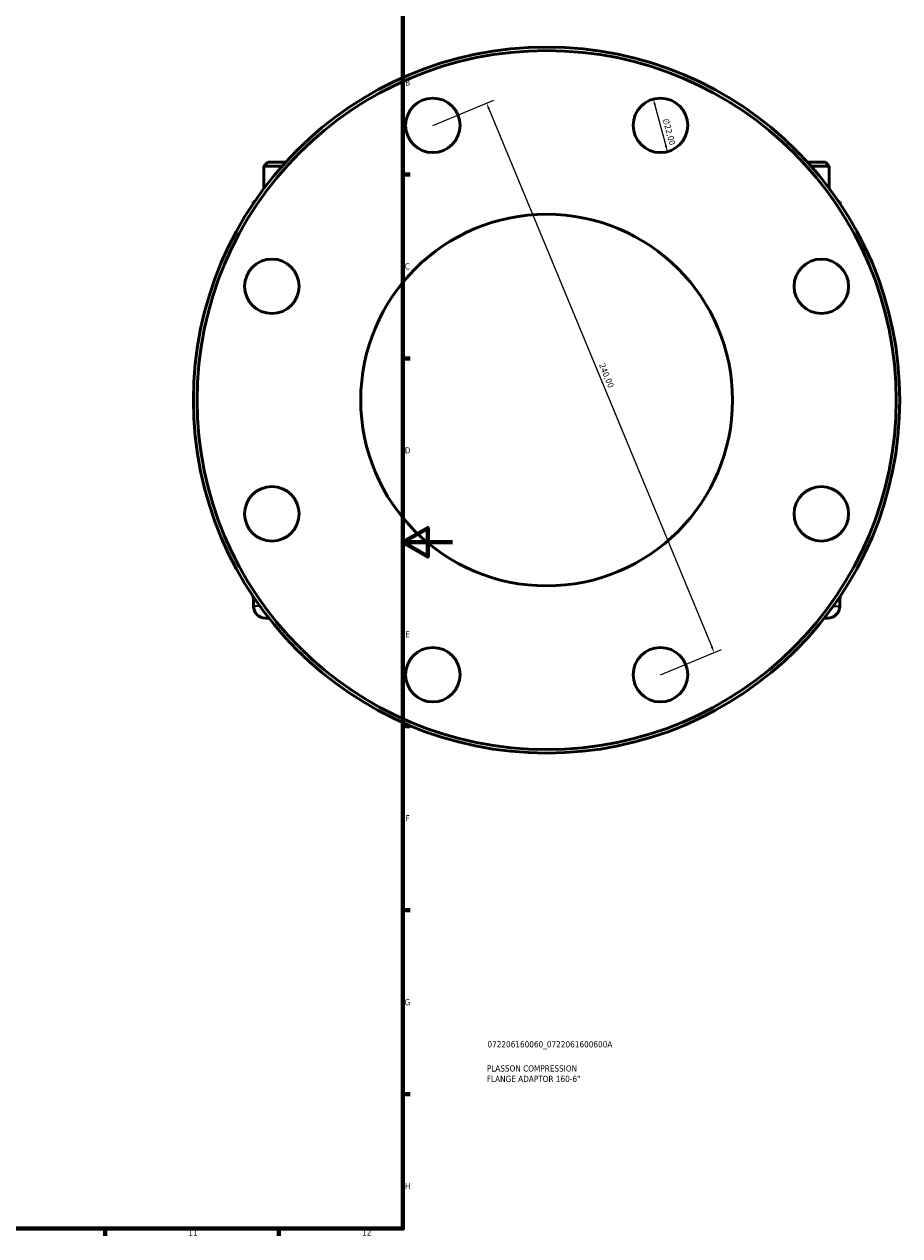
# Model space of a CAD drawing. Header units: millimetres. Extents: x -185 to 1270, y -175 to 937.
# Tile 6 of 8: x 668 to 1021, y 17 to 506. Entities that reach past the tile are written whole.
import ezdxf

# ---------------------------------------------------------------- set-up
doc = ezdxf.new("R2010")
doc.units = ezdxf.units.MM
for name, color, linetype, lineweight in [('Border (ISO)', 7, 'Continuous', 70), ('Dimension (ISO)', 7, 'Continuous', 25), ('Title (ISO)', 7, 'Continuous', 50), ('Visible (ISO)', 7, 'Continuous', 50), ('Visible Narrow (ISO)', 7, 'Continuous', 35)]:
    doc.layers.add(name, color=color, linetype=linetype, lineweight=lineweight)
doc.styles.add('Note Text (ISO)', font='tahoma.ttf')
doc.dimstyles.new('Default (ISO)', dxfattribs={"dimtxt": 2.5, "dimasz": 2.5, "dimexe": 3.175, "dimexo": 0, "dimgap": 0.762, "dimtad": 1, "dimrnd": 1e-08, "dimzin": 0, "dimtxsty": 'Note Text (ISO)', "dimcen": 0.09, "dimdle": 10, "dimclrd": 256, "dimclre": 256, "dimclrt": 232, "dimazin": 0, "dimtfac": 1.40208, "dimtmove": 0, "dimatfit": 3, "dimfxl": 1, "dimtolj": 1, "dimtzin": 0, "dimlwd": -1, "dimlwe": -1, "dimarcsym": 0})

# ---------------------------------------------------------------- blocks, each defined once
blk = doc.blocks.new('Borders Default Border')
at = {"layer": 'Border (ISO)'}
for p, q in [((821, 445.5), (823.9, 445.5)), ((821, 371.25), (823.9, 371.25)), ((821, 222.75), (823.9, 222.75)), ((821, 148.5), (823.9, 148.5)), ((821, 74.25), (823.9, 74.25)), ((700.83, 20), (700.83, 17.1)), ((770.92, 20), (770.92, 17.1))]:
    blk.add_line(p, q, dxfattribs=at)
at = {"layer": 'Border (ISO)', "flags": 128}
for points in [[(20, 20), (20, 574), (821, 574), (821, 20), (20, 20)], [(841, 297), (821, 297), (831, 302.77), (831, 291.23), (821, 297)]]:
    blk.add_lwpolyline(points, dxfattribs=at)
at = {"layer": 'Border (ISO)', "color": 232, "true_color": 0xca0064, "char_height": 2.5, "attachment_point": 7, "style": 'Note Text (ISO)'}
for s, insert in [('B', (821.89, 481.37)), ('C', (821.73, 407.08)), ('D', (821.73, 332.88)), ('E', (821.94, 258.63)), ('F', (822, 184.38)), ('G', (821.61, 110.08)), ('H', (821.74, 35.88)), ('11', (734.37, 17.1)), ('12', (804.46, 17.1))]:
    blk.add_mtext(s, dxfattribs=dict(at, insert=insert))
blk = doc.blocks.new('Title Blocks ISO')
at = {"layer": 'Title (ISO)', "color": 232, "true_color": 0xca0064, "style": 'Note Text (ISO)'}
for tag, p in [('PART_NUMBER_001', (34.08, 73.13)), ('DESCRIPTION_001', (33.84, 63.4)), ('DESCRIPTION_002', (33.84, 59.18))]:
    blk.add_attdef(tag, p, '', height=2.5, dxfattribs=at)
blk = doc.blocks.new('*D11')
at = {"layer": 'Defpoints', "color": 0, "transparency": 16777216}
for p in [(833.04, 465.29), (946.57, 252.54), (924.89, 243.56)]:
    blk.add_point(p, dxfattribs=at)
at = {"layer": 'Dimension (ISO)', "transparency": 16777216}
for p, q in [((833.04, 465.29), (857.66, 475.49)), ((855.68, 471.96), (945.61, 254.85)), ((924.89, 243.56), (949.5, 253.76))]:
    blk.add_line(p, q, dxfattribs=at)
for points in [[(856.06, 472.12), (855.29, 471.8), (854.72, 474.27)], [(945.99, 255.01), (945.22, 254.69), (946.57, 252.54)]]:
    blk.add_solid(points, dxfattribs=at)
at = {"layer": 'Dimension (ISO)', "color": 232, "true_color": 0xca0064, "transparency": 16777216, "insert": (902.35, 369.58), "char_height": 2.5, "attachment_point": 1, "rotation": 292.5, "style": 'Note Text (ISO)'}
blk.add_mtext('\\A1;240,00', dxfattribs=at)
blk = doc.blocks.new('*D12')
at = {"layer": 'Defpoints', "color": 0, "transparency": 16777216}
for p in [(922.04, 475.92), (927.73, 454.67)]:
    blk.add_point(p, dxfattribs=at)
at = {"layer": 'Dimension (ISO)', "transparency": 16777216}
blk.add_line((922.69, 473.5), (927.09, 457.08), dxfattribs=at)
for points in [[(923.09, 473.61), (922.28, 473.4), (922.04, 475.92)], [(927.49, 457.19), (926.68, 456.97), (927.73, 454.67)]]:
    blk.add_solid(points, dxfattribs=at)
at = {"layer": 'Dimension (ISO)', "color": 232, "true_color": 0xca0064, "transparency": 16777216, "insert": (928.17, 468.38), "char_height": 2.5, "attachment_point": 1, "rotation": 285, "style": 'Note Text (ISO)'}
blk.add_mtext('\\A1;∅22,00', dxfattribs=at)

msp = doc.modelspace()

# ---------------------------------------------------------------- linework, layer by layer
at = {"layer": 'Visible (ISO)'}
for p, q in [((766.484, 450.427), (764.884, 448.827)), ((773.653, 450.427), (766.484, 450.427)), ((984.274, 450.427), (991.444, 450.427)), ((991.444, 450.427), (993.044, 448.827)), ((764.884, 448.827), (772.217, 448.827)), ((764.884, 448.827), (764.884, 439.821)), ((993.044, 448.827), (985.711, 448.827)), ((993.044, 439.821), (993.044, 448.827)), ((760.564, 434.427), (761.039, 434.427)), ((760.564, 434.427), (760.564, 433.722)), ((997.364, 434.427), (996.889, 434.427)), ((997.364, 433.722), (997.364, 434.427)), ((760.564, 275.132), (760.564, 274.427)), ((761.039, 274.427), (760.564, 274.427)), ((760.664, 271.227), (760.664, 274.427)), ((996.889, 274.427), (997.364, 274.427)), ((997.264, 274.427), (997.264, 271.227)), ((997.364, 274.427), (997.364, 275.132)), ((765.464, 266.427), (766.882, 266.427)), ((992.464, 266.427), (991.045, 266.427))]:
    msp.add_line(p, q, dxfattribs=at)
for centre, radius in [((878.964, 354.427), 142.5), ((878.964, 354.427), 141.075), ((833.042, 465.293), 11), ((924.886, 465.293), 11), ((878.964, 354.427), 75), ((768.098, 400.349), 11), ((989.829, 400.349), 11), ((768.098, 308.505), 11), ((989.829, 308.505), 11), ((833.042, 243.562), 11), ((924.886, 243.562), 11)]:
    msp.add_circle(centre, radius, dxfattribs=at)
for centre, start, end in [((765.464, 271.227), 180, 270), ((992.464, 271.227), 270, 0)]:
    msp.add_arc(centre, 4.8, start, end, dxfattribs=at)
at = {"layer": 'Visible Narrow (ISO)'}
for p, q in [((763.027, 271.227), (760.67, 271.227)), ((994.9, 271.227), (997.257, 271.227))]:
    msp.add_line(p, q, dxfattribs=at)

# ---------------------------------------------------------------- block references
msp.add_blockref('Borders Default Border', (0, 0))
msp.add_blockref('Title Blocks ISO', (821, 20)).add_auto_attribs({'PART_NUMBER_001': '072206160060_0722061600600A', 'DESCRIPTION_001': 'PLASSON COMPRESSION', 'DESCRIPTION_002': 'FLANGE ADAPTOR 160-6"'})

# ---------------------------------------------------------------- dimensions: what is measured, and where the dimension line sits
at = {"layer": 'Dimension (ISO)'}
dim = msp.add_linear_dim(base=(946.566, 252.542), p1=(833.042, 465.293), p2=(924.886, 243.562), angle=112.5, dimstyle='Default (ISO)', override={"dimdec": 2, "dimtp": 0, "dimtm": 0, "dimtdec": 2, "dimtofl": 0, "dimatfit": 1}, dxfattribs=at)
dim.commit()
dim.dimension.update_dxf_attribs({"geometry": '*D11', "text_midpoint": (900.644, 363.408), "dimtype": 160})
dim = msp.add_diameter_dim_2p(p1=(922.039, 475.918), p2=(927.733, 454.668), dimstyle='Default (ISO)', override={"dimdec": 2, "dimlfac": 1, "dimtp": 0, "dimtm": 0, "dimtdec": 2, "dimatfit": 2}, dxfattribs=at)
dim.commit()
dim.dimension.update_dxf_attribs({"geometry": '*D12', "text_midpoint": (925.755, 462.049), "dimtype": 163})

doc.saveas('drawing.dxf')
